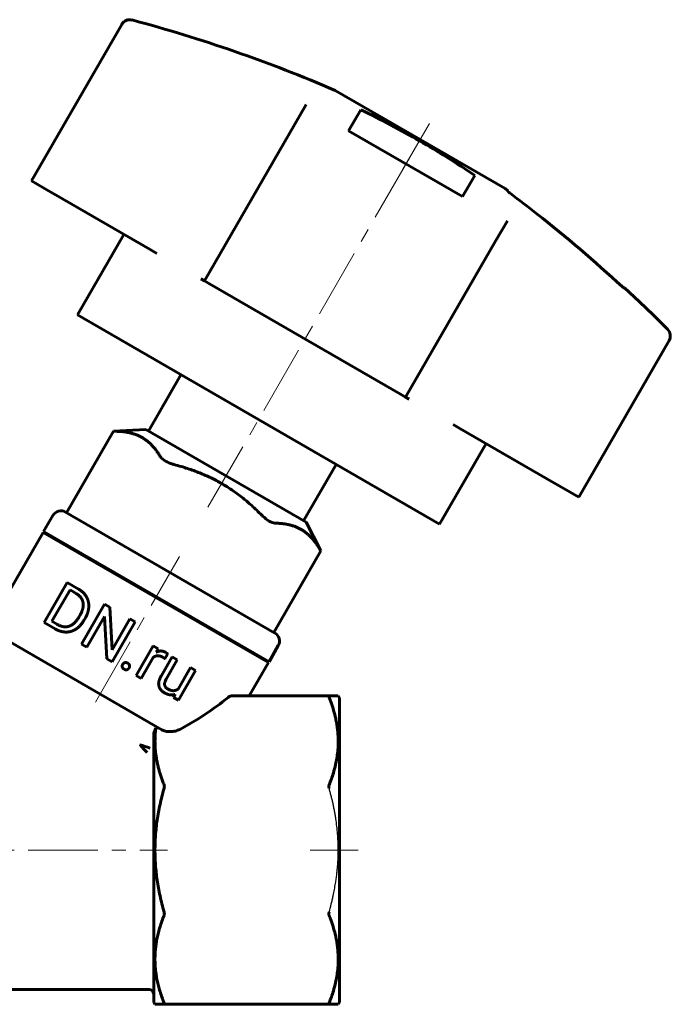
# Model space of a CAD drawing. Header units: millimetres. Extents: x 49 to 175, y 121 to 226.
# Tile 3 of 3: x 105 to 175, y 121 to 226. Entities that reach past the tile are written whole.
import ezdxf

# ---------------------------------------------------------------- set-up
doc = ezdxf.new("R2010")
doc.units = ezdxf.units.MM
for name, pattern in [('K5LT-1', [0]), ('K5LT_AXLED', [12, 7.5, -1.5, 1.5, -1.5]), ('K5LT_BASIC', [0])]:
    doc.linetypes.add(name, pattern=pattern)
doc.layers.add('Системный слой (1)', color=7, linetype='Continuous', true_color=0x6c6c6c)

# ---------------------------------------------------------------- blocks, each defined once
blk = doc.blocks.new('U5')
at = {"layer": 'Системный слой (1)', "color": 150, "linetype": 'K5LT_BASIC', "lineweight": 60, "true_color": 0x0080ff}
for p, q in [((130.37, 183.41), (110.89, 194.66)), ((149.86, 172.16), (130.37, 183.41))]:
    blk.add_line(p, q, dxfattribs=at)
blk = doc.blocks.new('U6')
at = {"layer": 'Системный слой (1)', "color": 150, "linetype": 'K5LT_BASIC', "lineweight": 60, "true_color": 0x0080ff}
for p, q in [((169.76, 197.56), (171.32, 196.1)), ((171.32, 196.1), (172.86, 194.62)), ((172.86, 194.62), (174.39, 193.12))]:
    blk.add_line(p, q, dxfattribs=at)
blk.add_arc((60.8, 79.55), 160.62, 53.0996, 53.245, dxfattribs=at)

msp = doc.modelspace()

# ---------------------------------------------------------------- linework, layer by layer
at = {"layer": 'Системный слой (1)', "color": 150, "linetype": 'K5LT_BASIC', "lineweight": 60, "true_color": 0x0080ff}
for p, q in [((105.93, 209.07), (115.65, 225.91)), ((138.61, 218.81), (147.76, 213.52)), ((135.5, 217.29), (134.27, 215.16)), ((135.5, 217.29), (134.27, 215.16)), ((140.07, 214.47), (141.38, 216.73)), ((134.27, 215.16), (124.55, 198.32)), ((152.33, 207.39), (140.07, 214.47)), ((147.76, 213.52), (156.91, 208.24)), ((105.93, 209.07), (107.78, 208)), ((153.64, 209.66), (152.33, 207.39)), ((107.78, 208), (108.59, 207.53)), ((157.2, 207.93), (157.24, 208)), ((108.59, 207.53), (118.72, 201.68)), ((155.92, 202.66), (157.15, 204.79)), ((155.92, 202.66), (157.15, 204.79)), ((110.89, 194.66), (115.89, 203.32)), ((146.2, 185.82), (155.92, 202.66)), ((118.72, 201.68), (119.43, 201.27)), ((124.18, 198.53), (124.55, 198.32)), ((124.55, 198.32), (125.11, 197.99)), ((125.11, 197.99), (145.64, 186.14)), ((169.76, 197.56), (169.73, 197.51)), ((164.82, 175.07), (174.54, 191.91)), ((118.53, 182.16), (122.03, 188.22)), ((145.64, 186.14), (146.2, 185.82)), ((146.2, 185.82), (146.57, 185.6)), ((109.72, 173.39), (114.78, 182.15)), ((118.26, 182.32), (114.78, 182.15)), ((118.26, 182.32), (135.49, 172.37)), ((151.32, 182.86), (152.03, 182.45)), ((152.03, 182.45), (162.16, 176.6)), ((149.86, 172.16), (154.86, 180.82)), ((135.21, 172.53), (138.71, 178.59)), ((162.16, 176.6), (162.97, 176.13)), ((162.97, 176.13), (164.82, 175.07)), ((107.25, 171.35), (108.25, 173.09)), ((132.13, 160.45), (109.62, 173.45)), ((135.49, 172.37), (137.08, 169.28)), ((101.7, 161.74), (107.2, 171.27)), ((107.2, 171.27), (131.45, 157.27)), ((107.25, 171.35), (131.5, 157.35)), ((132.02, 160.51), (137.08, 169.28)), ((112.83, 168.02), (112.88, 168.1)), ((107.31, 161.57), (109.79, 165.87)), ((109.79, 165.87), (111, 165.17)), ((108.14, 161.71), (110.09, 165.08)), ((110.09, 165.08), (110.75, 164.7)), ((111.32, 159.26), (113.8, 163.56)), ((113.8, 163.56), (114.37, 163.23)), ((114.37, 163.23), (114.62, 158.65)), ((111.03, 162.14), (111.17, 162.39)), ((111.58, 161.8), (111.74, 162.07)), ((111.89, 158.93), (113.8, 162.24)), ((113.8, 162.24), (114.05, 157.68)), ((107.31, 161.57), (108.5, 160.89)), ((108.14, 161.71), (108.74, 161.37)), ((114.62, 158.65), (116.54, 161.98)), ((114.62, 157.35), (117.1, 161.65)), ((116.54, 161.98), (117.1, 161.65)), ((102.28, 160.25), (119.96, 150.04)), ((125.82, 160.52), (125.87, 160.6)), ((111.32, 159.26), (111.89, 158.93)), ((117.19, 155.87), (119.03, 159.06)), ((119.03, 159.06), (119.56, 158.76)), ((131.5, 157.35), (132.5, 159.09)), ((117.73, 155.55), (119.04, 157.82)), ((119.56, 158.76), (119.36, 158.38)), ((119.88, 155.8), (121.08, 157.88)), ((120.3, 157.68), (120.59, 158.19)), ((121.08, 157.88), (121.63, 157.56)), ((114.05, 157.68), (114.62, 157.35)), ((120.44, 155.5), (121.63, 157.56)), ((121.71, 154.42), (123.05, 156.74)), ((123.05, 156.74), (123.6, 156.43)), ((129.38, 153.68), (131.45, 157.27)), ((117.19, 155.87), (117.73, 155.55)), ((121.75, 153.23), (123.6, 156.43)), ((121.41, 153.86), (121.23, 153.53)), ((137.97, 153.68), (127.43, 153.68)), ((137.97, 153.68), (138.95, 153.68)), ((139.09, 153.49), (138.95, 153.68)), ((121.23, 153.53), (121.75, 153.23)), ((139.09, 153.49), (139.09, 120.71)), ((119.09, 120.71), (119.09, 148.6)), ((118.59, 122.1), (71.59, 122.1)), ((119.09, 120.71), (119.23, 120.52)), ((120.21, 120.52), (119.23, 120.52)), ((120.21, 120.52), (137.97, 120.52)), ((138.95, 120.52), (137.97, 120.52)), ((139.09, 120.71), (138.95, 120.52))]:
    msp.add_line(p, q, dxfattribs=at)
at = {"layer": 'Системный слой (1)', "color": 30, "linetype": 'K5LT_AXLED', "lineweight": 18, "true_color": 0xff8000}
for p, q in [((145.87, 210.25), (148.76, 215.26)), ((124.93, 173.98), (147.41, 212.92)), ((112.82, 153.01), (121.87, 168.68)), ((69.59, 137.1), (120.59, 137.1)), ((135.94, 137.1), (141.09, 137.1))]:
    msp.add_line(p, q, dxfattribs=at)
at = {"layer": 'Системный слой (1)', "color": 150, "linetype": 'K5LT_BASIC', "lineweight": 60, "true_color": 0x0080ff}
for centre, radius, start, end in [((116.52, 225.41), 1, 75.0053, 150), ((75.22, 71.23), 160.62, 66.755, 75.0053), ((173.68, 192.41), 1, 330, 44.9947), ((109.12, 172.59), 1, 60, 150), ((131.63, 159.59), 1, 330, 60), ((118.59, 121.6), 0.5, 0, 90)]:
    msp.add_arc(centre, radius, start, end, dxfattribs=at)
for major_axis, start_param, end_param in [((17.15, 9.9), 4.654288, 4.97307), ((-15.31, -8.84), 1.386754, 1.39503)]:
    msp.add_ellipse((117.18, 160.54), major_axis=major_axis, ratio=0.57735, start_param=start_param, end_param=end_param, dxfattribs=at)
for points, knots in [([(141.38, 216.73), (143.55, 215.68), (145.66, 214.56), (149.68, 212.24), (151.67, 210.99), (153.64, 209.66)], [-0.702436, -0.702436, -0.702436, -0.702436, 0, 0, 0.691763, 0.691763, 0.691763, 0.691763]), ([(157.2, 207.93), (157.2, 207.93), (157.21, 207.93), (157.22, 207.92), (157.23, 207.91), (157.25, 207.89), (157.26, 207.88), (157.3, 207.85), (157.31, 207.84), (157.33, 207.82), (157.34, 207.82), (157.35, 207.81), (157.35, 207.81), (157.36, 207.81), (157.36, 207.8), (157.36, 207.8), (157.36, 207.8), (157.36, 207.8), (157.36, 207.8), (157.37, 207.8), (157.37, 207.8), (157.37, 207.79), (157.38, 207.79), (157.4, 207.77), (157.42, 207.76), (157.44, 207.74)], [-0.0853784, -0.0853784, -0.0853784, -0.0853784, -0.07772138, -0.07772138, -0.06831263, -0.06831263, -0.05957279, -0.05957279, -0.05308288, -0.05308288, -0.0496084, -0.0496084, -0.04880986, -0.04880986, -0.04837896, -0.04837896, -0.04805611, -0.04805611, -0.04765014, -0.04765014, -0.04696462, -0.04696462, -0.04466419, -0.04466419, -0.03793407, -0.03793407, -0.03793407, -0.03793407]), ([(169.5, 197.71), (166.52, 200.45), (163.46, 203.06), (159.38, 206.27), (158.41, 207.01), (157.44, 207.74)], [89.442348, 89.442348, 89.442348, 89.442348, 90.559807, 90.559807, 90.907523, 90.907523, 90.907523, 90.907523]), ([(169.5, 197.71), (169.51, 197.7), (169.53, 197.69), (169.56, 197.66), (169.57, 197.65), (169.62, 197.61), (169.64, 197.59), (169.68, 197.55), (169.7, 197.54), (169.72, 197.52), (169.73, 197.51), (169.73, 197.51)], [-0.0477256, -0.0477256, -0.0477256, -0.0477256, -0.04230344, -0.04230344, -0.03501585, -0.03501585, -0.0232051, -0.0232051, -0.01144784, -0.01144784, 0, 0, 0, 0]), ([(115.09, 182.14), (115.06, 182.15), (115.03, 182.15), (114.86, 182.15), (114.78, 182.15), (114.78, 182.15)], [-0.4729954, -0.4729954, -0.4729954, -0.4729954, -0.4580535, -0.4580535, -0.370115, -0.370115, -0.370115, -0.370115]), ([(121.3, 178.56), (121.25, 178.57), (121.2, 178.59), (120.86, 178.69), (120.58, 178.81), (120.14, 179.06), (119.96, 179.21), (119.83, 179.38), (119.81, 179.4), (119.8, 179.43)], [0.8499681, 0.8499681, 0.8499681, 0.8499681, 0.86491, 0.86491, 0.9528514, 0.9528514, 1.0407928, 1.0407928, 1.0557347, 1.0557347, 1.0557347, 1.0557347]), ([(132.22, 172.26), (132.19, 172.26), (132.16, 172.26), (131.95, 172.29), (131.73, 172.37), (131.29, 172.62), (131.05, 172.8), (130.79, 173.05), (130.75, 173.09), (130.72, 173.12)], [0.8499681, 0.8499681, 0.8499681, 0.8499681, 0.86491, 0.86491, 0.9528514, 0.9528514, 1.0407928, 1.0407928, 1.0557347, 1.0557347, 1.0557347, 1.0557347]), ([(137.08, 169.28), (137.08, 169.28), (137.04, 169.34), (136.95, 169.49), (136.94, 169.51), (136.92, 169.54)], [0.9528514, 0.9528514, 0.9528514, 0.9528514, 1.0407928, 1.0407928, 1.0557347, 1.0557347, 1.0557347, 1.0557347]), ([(127.43, 153.68), (127.41, 153.68), (127.36, 153.67), (127.29, 153.64), (127.22, 153.61), (127.16, 153.56), (127.13, 153.54), (127.12, 153.53)], [0, 0, 0, 0, 2.248288, 3.672819, 5.469791, 7.300842, 8, 8, 8, 8]), ([(137.97, 153.53), (137.96, 153.55), (137.95, 153.58), (137.94, 153.62), (137.94, 153.64), (137.94, 153.66), (137.95, 153.67), (137.96, 153.68), (137.97, 153.68)], [0, 0, 0, 0, 2.24688, 3.318187, 4.695826, 5.975887, 7.158164, 9, 9, 9, 9]), ([(137.97, 144.11), (138.14, 144.54), (138.4, 145.26), (138.65, 146.21), (138.8, 146.97), (138.89, 147.6), (138.94, 148.22), (138.96, 148.85), (138.93, 149.5), (138.87, 150.13), (138.79, 150.7), (138.66, 151.37), (138.46, 152.13), (138.22, 152.88), (138.04, 153.35), (137.97, 153.53)], [0, 0, 0, 0, 2.213331, 3.771697, 4.861705, 6.055199, 6.920069, 7.999921, 9.239585, 10.195608, 11.160156, 12.12965, 13.582169, 15.039889, 16, 16, 16, 16]), ([(119.09, 148.6), (119.09, 148.7), (119.09, 148.86), (119.09, 149.05), (119.09, 149.2), (119.09, 149.31), (119.09, 149.4), (119.09, 149.45), (119.09, 149.47), (119.09, 149.49), (119.09, 149.51), (119.09, 149.53), (119.09, 149.55), (119.1, 149.58), (119.1, 149.61), (119.11, 149.66), (119.12, 149.73), (119.15, 149.82), (119.18, 149.91), (119.21, 149.98), (119.23, 150.03), (119.27, 150.1), (119.3, 150.16), (119.32, 150.2)], [0, 0, 0, 0, 4.308878, 7.478901, 9.412579, 11.761916, 13.324048, 13.687974, 14.115282, 14.418738, 14.658747, 14.877225, 15.364686, 15.605395, 16.266942, 16.703909, 17.836689, 19.254485, 20.478003, 21.176326, 21.783974, 22.438304, 24, 24, 24, 24]), ([(121.89, 150.09), (121.75, 150.02), (121.58, 149.95), (121.26, 149.87), (121.06, 149.85), (120.72, 149.84), (120.52, 149.86), (120.22, 149.93), (120.07, 149.98), (119.96, 150.04)], [0, 0, 0, 0, 0.049139, 0.049139, 0.1005347, 0.1005347, 0.1516538, 0.1516538, 0.1939147, 0.1939147, 0.1939147, 0.1939147]), ([(118.7, 148.06), (118.37, 148.2), (117.96, 148.34), (117.65, 148.42), (117.64, 148.42), (117.64, 148.42)], [0, 0, 0, 0, 0.06588716, 0.06588716, 0.06627779, 0.06627779, 0.06627779, 0.06627779]), ([(117.64, 148.42), (117.64, 148.42), (117.64, 148.42), (117.84, 148.16), (118.13, 147.83), (118.4, 147.59)], [-0.06627779, -0.06627779, -0.06627779, -0.06627779, -0.06588716, -0.06588716, 0, 0, 0, 0]), ([(120.21, 144.11), (120.23, 144.07), (120.24, 144.01), (120.24, 143.89), (120.23, 143.82), (120.21, 143.76)], [0.23512265, 0.23512265, 0.23512265, 0.23512265, 0.25447278, 0.25447278, 0.27382291, 0.27382291, 0.27382291, 0.27382291]), ([(137.97, 143.76), (137.96, 143.79), (137.95, 143.84), (137.94, 143.9), (137.94, 143.96), (137.94, 144.01), (137.95, 144.06), (137.96, 144.09), (137.97, 144.11)], [0, 0, 0, 0, 2.24688, 3.318187, 4.695826, 5.975887, 7.158164, 9, 9, 9, 9]), ([(120.21, 130.44), (120.23, 130.37), (120.24, 130.31), (120.24, 130.19), (120.23, 130.13), (120.21, 130.08)], [0.23512265, 0.23512265, 0.23512265, 0.23512265, 0.25447278, 0.25447278, 0.27382291, 0.27382291, 0.27382291, 0.27382291]), ([(137.97, 130.08), (137.96, 130.11), (137.95, 130.14), (137.94, 130.2), (137.94, 130.25), (137.94, 130.31), (137.95, 130.37), (137.96, 130.41), (137.97, 130.44)], [0, 0, 0, 0, 2.24688, 3.318187, 4.695826, 5.975887, 7.158164, 9, 9, 9, 9]), ([(137.97, 120.67), (138.14, 121.09), (138.4, 121.82), (138.65, 122.77), (138.8, 123.53), (138.89, 124.15), (138.94, 124.77), (138.96, 125.41), (138.93, 126.06), (138.87, 126.69), (138.79, 127.26), (138.66, 127.93), (138.46, 128.69), (138.22, 129.44), (138.04, 129.9), (137.97, 130.08)], [0, 0, 0, 0, 2.213331, 3.771697, 4.861705, 6.055199, 6.920069, 7.999921, 9.239585, 10.195608, 11.160156, 12.12965, 13.582169, 15.039889, 16, 16, 16, 16]), ([(120.21, 120.67), (120.23, 120.62), (120.24, 120.58), (120.24, 120.53), (120.23, 120.52), (120.21, 120.52)], [0.23512265, 0.23512265, 0.23512265, 0.23512265, 0.25447278, 0.25447278, 0.27382291, 0.27382291, 0.27382291, 0.27382291]), ([(137.97, 120.52), (137.96, 120.52), (137.95, 120.52), (137.94, 120.54), (137.94, 120.56), (137.94, 120.58), (137.95, 120.62), (137.96, 120.65), (137.97, 120.67)], [0, 0, 0, 0, 2.24688, 3.318187, 4.695826, 5.975887, 7.158164, 9, 9, 9, 9])]:
    msp.add_open_spline(points, degree=3, knots=knots, dxfattribs=at)
for points, weights in [([(119.8, 179.43), (118.2, 182.09), (115.09, 182.14)], [1.76808954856, 1.95834059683, 1.76808954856]), ([(130.72, 173.12), (126.76, 177.14), (121.3, 178.56)], [1.8598468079, 2.05997117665, 1.85984680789]), ([(136.92, 169.54), (135.32, 172.2), (132.22, 172.26)], [1.49068618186, 1.65108790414, 1.49068618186]), ([(119.32, 150.2), (118.95, 147.26), (120.21, 144.11)], [1.10579068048, 1.12222652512, 1.06813814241]), ([(120.21, 143.76), (118.32, 137.1), (120.21, 130.44)], [1.06813814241, 1.15110404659, 1.06813814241]), ([(120.21, 130.08), (118.32, 125.38), (120.21, 120.67)], [1.06813814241, 1.15110404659, 1.06813814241])]:
    msp.add_rational_spline(points, weights, degree=2, dxfattribs=at)
for points, degree in [([(111.49, 163.73), (111.38, 164.33), (110.75, 164.7)], 2), ([(111.85, 164.35), (111.56, 164.85), (111, 165.17)], 2), ([(112.11, 163.26), (112.14, 163.86), (111.85, 164.35)], 2), ([(111.17, 162.39), (111.6, 163.12), (111.49, 163.73)], 2), ([(111.74, 162.07), (112.08, 162.67), (112.11, 163.26)], 2), ([(109.99, 161.18), (110.59, 161.38), (111.03, 162.14)], 2), ([(108.74, 161.37), (109.39, 160.99), (109.99, 161.18)], 2), ([(110.73, 160.87), (111.23, 161.19), (111.58, 161.8)], 2), ([(108.5, 160.89), (109.08, 160.56), (109.66, 160.55)], 2), ([(109.66, 160.55), (110.23, 160.55), (110.73, 160.87)], 2), ([(119.04, 157.82), (119.5, 158.17), (120.04, 157.86)], 2), ([(120.37, 158.37), (119.88, 158.66), (119.36, 158.38)], 2), ([(120.04, 157.86), (120.18, 157.78), (120.3, 157.68)], 2), ([(120.59, 158.19), (120.53, 158.28), (120.37, 158.37)], 2), ([(115.76, 157.07), (115.68, 156.94), (115.71, 156.8)], 2), ([(115.71, 156.8), (115.74, 156.66), (115.91, 156.56)], 2), ([(115.98, 157.26), (115.84, 157.21), (115.76, 157.07)], 2), ([(116.29, 157.21), (116.12, 157.31), (115.98, 157.26)], 2), ([(116.49, 156.97), (116.46, 157.11), (116.29, 157.21)], 2), ([(116.44, 156.68), (116.52, 156.82), (116.49, 156.97)], 2), ([(115.91, 156.56), (116.08, 156.46), (116.22, 156.5)], 2), ([(116.22, 156.5), (116.36, 156.55), (116.44, 156.68)], 2), ([(119.88, 155.8), (119.55, 155.22), (119.65, 154.77)], 2), ([(119.65, 154.77), (119.74, 154.32), (120.25, 154.02)], 2), ([(120.61, 154.43), (120.02, 154.77), (120.44, 155.5)], 2), ([(120.25, 154.02), (120.87, 153.66), (121.41, 153.86)], 2), ([(121.71, 154.42), (121.24, 154.07), (120.61, 154.43)], 2), ([(119.39, 150.24), (119.37, 150.23), (119.34, 150.21), (119.32, 150.2)], 3)]:
    msp.add_open_spline(points, degree=degree, dxfattribs=at)
at = {"layer": 'Системный слой (1)', "color": 7, "linetype": 'K5LT-1'}
msp.add_open_spline([(137.97, 130.44), (138.05, 130.72), (138.16, 131.16), (138.31, 131.75), (138.42, 132.27), (138.54, 132.86), (138.65, 133.47), (138.73, 134.02), (138.8, 134.52), (138.85, 135.01), (138.89, 135.48), (138.92, 135.93), (138.94, 136.41), (138.95, 136.97), (138.95, 137.59), (138.93, 138.1), (138.9, 138.52), (138.85, 139.28), (138.76, 140.07), (138.62, 140.89), (138.55, 141.3), (138.47, 141.71), (138.4, 142.05), (138.34, 142.32), (138.29, 142.53), (138.24, 142.74), (138.17, 143.01), (138.08, 143.35), (138, 143.62), (137.97, 143.76)], degree=3, knots=[0, 0, 0, 0, 0.535776, 0.803664, 1.071552, 1.473383, 1.875215, 2.17124, 2.467266, 2.763291, 3.059316, 3.306388, 3.55346, 3.921462, 4.289464, 4.657466, 4.841466, 5.025467, 6.011311, 6.257772, 6.504233, 6.750693, 6.997154, 7.12251, 7.247866, 7.373221, 7.498577, 7.749289, 8, 8, 8, 8], dxfattribs=at)

# ---------------------------------------------------------------- block references
at = {"layer": 'Системный слой (1)'}
for name in ['U6', 'U5']:
    msp.add_blockref(name, (0, 0), dxfattribs=at)

doc.saveas('drawing.dxf')
